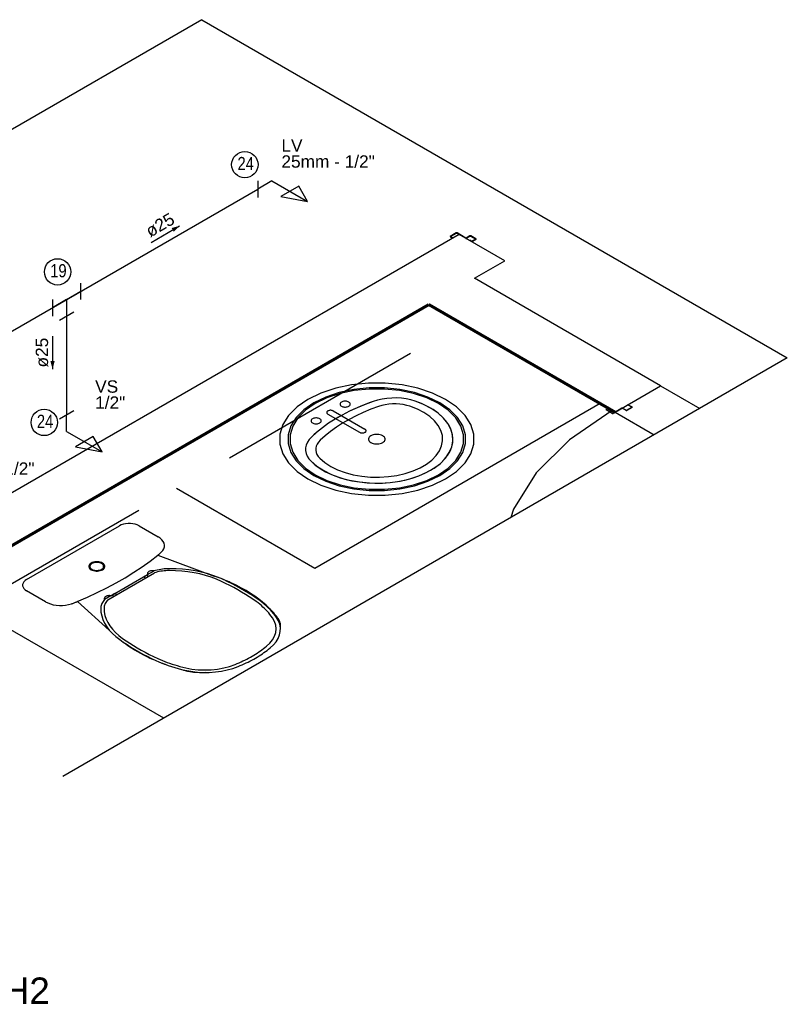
# Model space of a CAD drawing. Header units: millimetres. Extents: x -20654 to 2526, y -8238 to 977.
# Tile 154 of 219: x -10299.05 to -10296.72, y -4091.07 to -4088.08. Entities that reach past the tile are written whole.
import ezdxf

# ---------------------------------------------------------------- set-up
doc = ezdxf.new("R2010")
doc.units = ezdxf.units.MM
doc.linetypes.add('HIDDEN2', pattern=[0.47625, 0.3175, -0.15875])
for name, color, linetype in [('01 CONTORNO', 8, 'Continuous'), ('A-DETL-THIN', 151, 'Continuous'), ('A-FLOR-PATT', 8, 'Continuous'), ('AF-Condutos', 4, 'Continuous'), ('AF-Conexões', 4, 'Continuous'), ('AF-Sentido conduto', 7, 'Continuous'), ('AF-Textos conduto', 7, 'Continuous'), ('P-PIPE-IDEN', 7, 'Continuous'), ('TEXTO', 251, 'Continuous'), ('Textos', 7, 'Continuous'), ('TQ-Conexões', 7, 'Continuous')]:
    doc.layers.add(name, color=color, linetype=linetype)
doc.styles.add('Arial', font='arial.ttf', dxfattribs={"height": 100})
doc.styles.add('Arial_6', font='arial.ttf', dxfattribs={"width": 0.8, "height": 0.04})

# ---------------------------------------------------------------- blocks, each defined once
blk = doc.blocks.new('Identificador_Conexao - Identificador-1334731-8 DETALHE SANITÁRIO B')
at = {"layer": 'P-PIPE-IDEN'}
blk.add_circle((0, 0), 0.002, dxfattribs=at)

msp = doc.modelspace()

# ---------------------------------------------------------------- hatches: boundary and pattern name
at = {"layer": 'AF-Sentido conduto', "linetype": 'Continuous'}
for points in [[(-10298.5666, -4088.7084), (-10298.5907, -4088.7149), (-10298.5843, -4088.7261)], [(-10298.9522, -4089.143), (-10298.9457, -4089.1188), (-10298.9587, -4089.1188)]]:
    msp.add_hatch(color=256, dxfattribs=at).paths.add_polyline_path(points)

# ---------------------------------------------------------------- linework, layer by layer
at = {"layer": '01 CONTORNO'}
for p, q in [((-10297.7181, -4088.7341), (-10300.3038, -4090.2269)), ((-10297.7264, -4088.7299), (-10297.7446, -4088.7404)), ((-10297.7446, -4088.7419), (-10297.7381, -4088.7456)), ((-10297.7437, -4088.7409), (-10297.7255, -4088.7304)), ((-10297.7372, -4088.7451), (-10297.7437, -4088.7414)), ((-10297.7246, -4088.7304), (-10297.7181, -4088.7342)), ((-10297.6969, -4088.7454), (-10297.7238, -4088.7299)), ((-10297.5795, -4088.8141), (-10297.7181, -4088.7341)), ((-10297.6848, -4088.7388), (-10297.6961, -4088.7454)), ((-10297.6952, -4088.7459), (-10297.6839, -4088.7393)), ((-10297.6852, -4088.7521), (-10297.6861, -4088.7526)), ((-10297.6796, -4088.7553), (-10297.6852, -4088.7521)), ((-10297.683, -4088.7393), (-10297.6674, -4088.7483)), ((-10297.6666, -4088.7478), (-10297.6822, -4088.7388)), ((-10297.6674, -4088.7488), (-10297.6787, -4088.7553)), ((-10297.6778, -4088.7558), (-10297.6666, -4088.7493)), ((-10297.6711, -4088.8669), (-10297.5795, -4088.8141)), ((-10297.1059, -4089.1933), (-10297.6711, -4088.8669)), ((-10297.2444, -4089.2733), (-10297.1059, -4089.1933)), ((-10297.1059, -4089.1933), (-10296.9865, -4089.2622)), ((-10298.156, -4089.7469), (-10297.29, -4089.2469)), ((-10298.156, -4089.7469), (-10297.29, -4089.2469)), ((-10297.2709, -4089.2655), (-10297.2644, -4089.2617)), ((-10297.2635, -4089.2622), (-10297.27, -4089.266)), ((-10297.2233, -4089.262), (-10297.2501, -4089.2775)), ((-10297.2111, -4089.2685), (-10297.2224, -4089.262)), ((-10297.2215, -4089.2615), (-10297.2102, -4089.268)), ((-10297.2115, -4089.2553), (-10297.2124, -4089.2548)), ((-10297.2059, -4089.252), (-10297.2115, -4089.2553)), ((-10297.2094, -4089.268), (-10297.1938, -4089.259)), ((-10297.1929, -4089.2595), (-10297.2085, -4089.2685)), ((-10297.1938, -4089.2585), (-10297.205, -4089.252)), ((-10297.2042, -4089.2515), (-10297.1929, -4089.258)), ((-10298.1162, -4089.2795), (-10298.0202, -4089.3349)), ((-10298.0997, -4089.27), (-10298.0037, -4089.3254)), ((-10297.2527, -4089.2775), (-10297.2709, -4089.267)), ((-10297.27, -4089.2665), (-10297.2518, -4089.277)), ((-10297.251, -4089.277), (-10297.2445, -4089.2732)), ((-10297.2436, -4089.2737), (-10297.1251, -4089.3422)), ((-10298.5757, -4089.5047), (-10298.156, -4089.7469)), ((-10299.0308, -4089.7813), (-10298.7493, -4089.6188)), ((-10298.6891, -4089.6188), (-10298.6316, -4089.6519)), ((-10298.6324, -4089.7072), (-10298.4611, -4089.771)), ((-10298.7842, -4089.8428), (-10298.6428, -4089.7612)), ((-10298.7754, -4089.8308), (-10298.6637, -4089.7663)), ((-10298.6752, -4089.7736), (-10298.6666, -4089.7686)), ((-10298.6666, -4089.7686), (-10298.6611, -4089.7718)), ((-10298.6637, -4089.7663), (-10298.6441, -4089.7554)), ((-10298.6752, -4089.7736), (-10298.6697, -4089.7768)), ((-10298.9734, -4089.8491), (-10299.0308, -4089.816)), ((-10298.7627, -4089.8241), (-10298.7713, -4089.8291)), ((-10298.7713, -4089.8291), (-10298.7659, -4089.8323)), ((-10298.7627, -4089.8241), (-10298.7572, -4089.8273)), ((-10298.7801, -4089.9348), (-10298.8768, -4089.8482)), ((-10298.7754, -4089.8308), (-10298.7943, -4089.8421)), ((-10298.6146, -4090.2022), (-10299.1992, -4089.8647))]:
    msp.add_line(p, q, dxfattribs=at)
at = {"layer": '01 CONTORNO', "lineweight": 70}
for p, q in [((-10300.1652, -4090.3069), (-10297.8096, -4088.9469)), ((-10297.8096, -4088.9469), (-10297.2444, -4089.2733)), ((-10297.8096, -4088.9469), (-10297.7096, -4089.0047))]:
    msp.add_line(p, q, dxfattribs=at)
at = {"layer": '01 CONTORNO'}
for points in [[(-10297.7446, -4088.7404), (-10297.7448, -4088.7405), (-10297.7449, -4088.7407), (-10297.745, -4088.7408), (-10297.7451, -4088.741), (-10297.7451, -4088.7412), (-10297.745, -4088.7414), (-10297.7449, -4088.7416), (-10297.7448, -4088.7417), (-10297.7446, -4088.7419)], [(-10297.7437, -4088.7409), (-10297.7438, -4088.7409), (-10297.7438, -4088.741), (-10297.7438, -4088.741), (-10297.7439, -4088.7411), (-10297.7439, -4088.7411), (-10297.7438, -4088.7412), (-10297.7438, -4088.7413), (-10297.7438, -4088.7413), (-10297.7437, -4088.7414)], [(-10297.7238, -4088.7299), (-10297.724, -4088.7297), (-10297.7243, -4088.7297), (-10297.7246, -4088.7296), (-10297.7249, -4088.7296), (-10297.7252, -4088.7296), (-10297.7255, -4088.7296), (-10297.7258, -4088.7297), (-10297.7261, -4088.7297), (-10297.7264, -4088.7299)], [(-10297.7246, -4088.7304), (-10297.7247, -4088.7303), (-10297.7248, -4088.7303), (-10297.7249, -4088.7303), (-10297.725, -4088.7303), (-10297.7251, -4088.7303), (-10297.7252, -4088.7303), (-10297.7253, -4088.7303), (-10297.7254, -4088.7303), (-10297.7255, -4088.7304)], [(-10297.6977, -4088.7459), (-10297.6974, -4088.746), (-10297.6972, -4088.7461), (-10297.6969, -4088.7462), (-10297.6966, -4088.7462), (-10297.6963, -4088.7462), (-10297.696, -4088.7461), (-10297.6957, -4088.7461), (-10297.6954, -4088.746), (-10297.6952, -4088.7459)], [(-10297.6969, -4088.7454), (-10297.6968, -4088.7454), (-10297.6968, -4088.7454), (-10297.6967, -4088.7455), (-10297.6965, -4088.7455), (-10297.6964, -4088.7455), (-10297.6963, -4088.7455), (-10297.6962, -4088.7454), (-10297.6961, -4088.7454), (-10297.6961, -4088.7454)], [(-10297.6822, -4088.7388), (-10297.6824, -4088.7387), (-10297.6827, -4088.7386), (-10297.683, -4088.7386), (-10297.6833, -4088.7385), (-10297.6836, -4088.7385), (-10297.6839, -4088.7386), (-10297.6842, -4088.7386), (-10297.6845, -4088.7387), (-10297.6848, -4088.7388)], [(-10297.683, -4088.7393), (-10297.6831, -4088.7393), (-10297.6832, -4088.7393), (-10297.6833, -4088.7392), (-10297.6834, -4088.7392), (-10297.6835, -4088.7392), (-10297.6836, -4088.7392), (-10297.6837, -4088.7393), (-10297.6838, -4088.7393), (-10297.6839, -4088.7393)], [(-10297.6674, -4088.7488), (-10297.6674, -4088.7488), (-10297.6673, -4088.7487), (-10297.6673, -4088.7487), (-10297.6673, -4088.7486), (-10297.6673, -4088.7486), (-10297.6673, -4088.7485), (-10297.6673, -4088.7484), (-10297.6674, -4088.7484), (-10297.6674, -4088.7483)], [(-10297.6666, -4088.7493), (-10297.6664, -4088.7492), (-10297.6662, -4088.749), (-10297.6661, -4088.7489), (-10297.666, -4088.7487), (-10297.666, -4088.7485), (-10297.6661, -4088.7483), (-10297.6662, -4088.7481), (-10297.6664, -4088.748), (-10297.6666, -4088.7478)], [(-10297.6804, -4088.7558), (-10297.6802, -4088.756), (-10297.6799, -4088.7561), (-10297.6796, -4088.7561), (-10297.6793, -4088.7561), (-10297.679, -4088.7561), (-10297.6787, -4088.7561), (-10297.6784, -4088.7561), (-10297.6781, -4088.756), (-10297.6778, -4088.7558)], [(-10297.6796, -4088.7553), (-10297.6795, -4088.7554), (-10297.6794, -4088.7554), (-10297.6793, -4088.7554), (-10297.6792, -4088.7554), (-10297.6791, -4088.7554), (-10297.679, -4088.7554), (-10297.6789, -4088.7554), (-10297.6788, -4088.7554), (-10297.6787, -4088.7553)], [(-10297.7587, -4089.235), (-10297.7982, -4089.2159), (-10297.8428, -4089.2011), (-10297.8912, -4089.1909), (-10297.9419, -4089.1857), (-10297.9934, -4089.1857), (-10298.0442, -4089.1909), (-10298.0926, -4089.2011), (-10298.1372, -4089.2159), (-10298.1767, -4089.235), (-10298.2098, -4089.2578), (-10298.2355, -4089.2836), (-10298.2531, -4089.3115), (-10298.2621, -4089.3408), (-10298.2621, -4089.3706), (-10298.2531, -4089.3999), (-10298.2355, -4089.4278), (-10298.2098, -4089.4536), (-10298.1767, -4089.4763)], [(-10297.7587, -4089.4763), (-10297.7256, -4089.4536), (-10297.6998, -4089.4278), (-10297.6822, -4089.3999), (-10297.6733, -4089.3706), (-10297.6733, -4089.3408), (-10297.6822, -4089.3115), (-10297.6998, -4089.2836), (-10297.7256, -4089.2578), (-10297.7587, -4089.235), (-10297.7982, -4089.2159), (-10297.8428, -4089.2011), (-10297.8912, -4089.1909), (-10297.9419, -4089.1857), (-10297.9934, -4089.1857), (-10298.0442, -4089.1909), (-10298.0926, -4089.2011), (-10298.1372, -4089.2159), (-10298.1767, -4089.235)], [(-10297.7767, -4089.466), (-10297.7464, -4089.4451), (-10297.7229, -4089.4216), (-10297.7068, -4089.3961), (-10297.6986, -4089.3693), (-10297.6986, -4089.3421), (-10297.7068, -4089.3153), (-10297.7229, -4089.2898), (-10297.7464, -4089.2662), (-10297.7767, -4089.2454), (-10297.8128, -4089.2279), (-10297.8535, -4089.2143), (-10297.8978, -4089.205), (-10297.9441, -4089.2003), (-10297.9912, -4089.2003), (-10298.0376, -4089.205), (-10298.0818, -4089.2143), (-10298.1226, -4089.2279), (-10298.1587, -4089.2454)], [(-10297.7807, -4089.2477), (-10297.816, -4089.2306), (-10297.8559, -4089.2173), (-10297.8993, -4089.2082), (-10297.9446, -4089.2036), (-10297.9907, -4089.2036), (-10298.0361, -4089.2082), (-10298.0794, -4089.2173), (-10298.1194, -4089.2306), (-10298.1547, -4089.2477), (-10298.1843, -4089.2681), (-10298.2073, -4089.2912), (-10298.2231, -4089.3162), (-10298.2311, -4089.3424), (-10298.2311, -4089.369), (-10298.2231, -4089.3952), (-10298.2073, -4089.4202), (-10298.1843, -4089.4433), (-10298.1547, -4089.4636)], [(-10297.8514, -4089.2404), (-10297.8646, -4089.2365), (-10297.8785, -4089.2336), (-10297.8929, -4089.2317), (-10297.9076, -4089.2307), (-10297.9224, -4089.2308), (-10297.937, -4089.2319), (-10297.9514, -4089.2339), (-10297.9652, -4089.237), (-10297.9783, -4089.2409)], [(-10297.8514, -4089.2404), (-10297.8646, -4089.2365), (-10297.8785, -4089.2336), (-10297.8929, -4089.2317), (-10297.9076, -4089.2307), (-10297.9224, -4089.2308), (-10297.937, -4089.2319), (-10297.9514, -4089.2339), (-10297.9652, -4089.237), (-10297.9783, -4089.2409)], [(-10298.1767, -4089.235), (-10298.2098, -4089.2578), (-10298.2355, -4089.2836), (-10298.2531, -4089.3115), (-10298.2621, -4089.3408), (-10298.2621, -4089.3706), (-10298.2531, -4089.3999), (-10298.2355, -4089.4278), (-10298.2098, -4089.4536), (-10298.1767, -4089.4763), (-10298.1372, -4089.4955), (-10298.0926, -4089.5103), (-10298.0442, -4089.5205), (-10297.9934, -4089.5257), (-10297.9419, -4089.5257), (-10297.8912, -4089.5205), (-10297.8428, -4089.5103), (-10297.7982, -4089.4955), (-10297.7587, -4089.4763)], [(-10298.1587, -4089.2454), (-10298.189, -4089.2662), (-10298.2125, -4089.2898), (-10298.2286, -4089.3153), (-10298.2368, -4089.3421), (-10298.2368, -4089.3693), (-10298.2286, -4089.3961), (-10298.2125, -4089.4216), (-10298.189, -4089.4451), (-10298.1587, -4089.466), (-10298.1226, -4089.4834), (-10298.0818, -4089.497), (-10298.0376, -4089.5063), (-10297.9912, -4089.5111), (-10297.9441, -4089.5111), (-10297.8978, -4089.5063), (-10297.8535, -4089.497), (-10297.8128, -4089.4834), (-10297.7767, -4089.466)], [(-10298.1767, -4089.4763), (-10298.1372, -4089.4955), (-10298.0926, -4089.5103), (-10298.0442, -4089.5205), (-10297.9934, -4089.5257), (-10297.9419, -4089.5257), (-10297.8912, -4089.5205), (-10297.8428, -4089.5103), (-10297.7982, -4089.4955), (-10297.7587, -4089.4763), (-10297.7256, -4089.4536), (-10297.6998, -4089.4278), (-10297.6822, -4089.3999), (-10297.6733, -4089.3706), (-10297.6733, -4089.3408), (-10297.6822, -4089.3115), (-10297.6998, -4089.2836), (-10297.7256, -4089.2578), (-10297.7587, -4089.235)], [(-10298.1674, -4089.4228), (-10298.1499, -4089.4378), (-10298.129, -4089.4512), (-10298.1052, -4089.463), (-10298.0788, -4089.4727), (-10298.0504, -4089.4803), (-10298.0205, -4089.4856), (-10297.9897, -4089.4885), (-10297.9584, -4089.489), (-10297.9273, -4089.4871), (-10297.8969, -4089.4827), (-10297.8678, -4089.476), (-10297.8406, -4089.4671), (-10297.8157, -4089.4562), (-10297.7936, -4089.4434), (-10297.7746, -4089.4291), (-10297.7592, -4089.4133), (-10297.7477, -4089.3966), (-10297.7401, -4089.379), (-10297.7368, -4089.3611), (-10297.7376, -4089.343), (-10297.7427, -4089.3252), (-10297.7519, -4089.3079), (-10297.765, -4089.2915), (-10297.7819, -4089.2763), (-10297.8022, -4089.2626), (-10297.8255, -4089.2505), (-10297.8514, -4089.2404)], [(-10297.9783, -4089.2409), (-10298.0034, -4089.2502), (-10298.0277, -4089.2603), (-10298.0509, -4089.2711), (-10298.0731, -4089.2826), (-10298.0942, -4089.2948), (-10298.1142, -4089.3076), (-10298.1329, -4089.3211), (-10298.1503, -4089.3351), (-10298.1664, -4089.3496)], [(-10298.1547, -4089.4636), (-10298.1194, -4089.4807), (-10298.0794, -4089.4941), (-10298.0361, -4089.5032), (-10297.9907, -4089.5078), (-10297.9446, -4089.5078), (-10297.8993, -4089.5032), (-10297.8559, -4089.4941), (-10297.816, -4089.4807), (-10297.7807, -4089.4636), (-10297.7511, -4089.4433), (-10297.728, -4089.4202), (-10297.7123, -4089.3952), (-10297.7043, -4089.369), (-10297.7043, -4089.3424), (-10297.7123, -4089.3162), (-10297.728, -4089.2912), (-10297.7511, -4089.2681), (-10297.7807, -4089.2477)], [(-10298.1405, -4089.4138), (-10298.1254, -4089.4267), (-10298.1073, -4089.4384), (-10298.0867, -4089.4485), (-10298.0639, -4089.4569), (-10298.0393, -4089.4635), (-10298.0134, -4089.4681), (-10297.9867, -4089.4706), (-10297.9596, -4089.4711), (-10297.9327, -4089.4694), (-10297.9064, -4089.4656), (-10297.8813, -4089.4598), (-10297.8577, -4089.4521), (-10297.8362, -4089.4427), (-10297.817, -4089.4316), (-10297.8006, -4089.4192), (-10297.7873, -4089.4056), (-10297.7773, -4089.3911), (-10297.7708, -4089.3759), (-10297.7678, -4089.3603), (-10297.7686, -4089.3447), (-10297.773, -4089.3293), (-10297.7809, -4089.3143), (-10297.7923, -4089.3002), (-10297.8069, -4089.287), (-10297.8245, -4089.2751), (-10297.8446, -4089.2647), (-10297.867, -4089.2559)], [(-10297.9622, -4089.2563), (-10297.9859, -4089.2651), (-10298.0088, -4089.2746), (-10298.0308, -4089.2848), (-10298.0517, -4089.2957), (-10298.0717, -4089.3072), (-10298.0905, -4089.3193), (-10298.1081, -4089.3319), (-10298.1246, -4089.3452), (-10298.1398, -4089.3588)], [(-10297.9783, -4089.2409), (-10297.991, -4089.2455), (-10298.0034, -4089.2502), (-10298.0157, -4089.2552), (-10298.0277, -4089.2603), (-10298.0394, -4089.2656), (-10298.0509, -4089.2711), (-10298.0622, -4089.2768), (-10298.0731, -4089.2826), (-10298.0838, -4089.2886)], [(-10298.0529, -4089.243), (-10298.055, -4089.242), (-10298.0574, -4089.2412), (-10298.0599, -4089.2407), (-10298.0626, -4089.2404), (-10298.0653, -4089.2404), (-10298.068, -4089.2407), (-10298.0705, -4089.2412), (-10298.0728, -4089.242), (-10298.0749, -4089.243), (-10298.0767, -4089.2442), (-10298.078, -4089.2455), (-10298.0789, -4089.247), (-10298.0794, -4089.2485), (-10298.0794, -4089.2501), (-10298.0789, -4089.2517), (-10298.078, -4089.2531), (-10298.0767, -4089.2545), (-10298.0749, -4089.2557)], [(-10298.0749, -4089.2557), (-10298.0728, -4089.2567), (-10298.0705, -4089.2575), (-10298.068, -4089.258), (-10298.0653, -4089.2583), (-10298.0626, -4089.2583), (-10298.0599, -4089.258), (-10298.0574, -4089.2575), (-10298.055, -4089.2567), (-10298.0529, -4089.2557), (-10298.0512, -4089.2545), (-10298.0498, -4089.2531), (-10298.0489, -4089.2517), (-10298.0484, -4089.2501), (-10298.0484, -4089.2485), (-10298.0489, -4089.247), (-10298.0498, -4089.2455), (-10298.0512, -4089.2442), (-10298.0529, -4089.243)], [(-10297.867, -4089.2559), (-10297.8769, -4089.253), (-10297.8874, -4089.2508), (-10297.8982, -4089.2494), (-10297.9092, -4089.2487), (-10297.9203, -4089.2487), (-10297.9313, -4089.2495), (-10297.942, -4089.2511), (-10297.9524, -4089.2533), (-10297.9622, -4089.2563)], [(-10297.8043, -4089.45), (-10297.7885, -4089.44), (-10297.7746, -4089.4291), (-10297.7627, -4089.4174), (-10297.753, -4089.4051), (-10297.7454, -4089.3922), (-10297.7401, -4089.379), (-10297.7372, -4089.3656), (-10297.7367, -4089.352), (-10297.7385, -4089.3385), (-10297.7427, -4089.3252), (-10297.7492, -4089.3122), (-10297.758, -4089.2996), (-10297.7689, -4089.2876), (-10297.7819, -4089.2763), (-10297.7968, -4089.2658), (-10297.8135, -4089.2563), (-10297.8317, -4089.2478), (-10297.8514, -4089.2404)], [(-10297.2215, -4089.2615), (-10297.2218, -4089.2614), (-10297.222, -4089.2613), (-10297.2223, -4089.2612), (-10297.2226, -4089.2612), (-10297.2229, -4089.2612), (-10297.2232, -4089.2612), (-10297.2235, -4089.2612), (-10297.2238, -4089.2613), (-10297.224, -4089.2614)], [(-10297.2224, -4089.262), (-10297.2225, -4089.2619), (-10297.2226, -4089.2619), (-10297.2227, -4089.2619), (-10297.2228, -4089.2619), (-10297.2229, -4089.2619), (-10297.223, -4089.2619), (-10297.2231, -4089.2619), (-10297.2232, -4089.2619), (-10297.2233, -4089.262)], [(-10297.2042, -4089.2515), (-10297.2044, -4089.2514), (-10297.2047, -4089.2513), (-10297.205, -4089.2512), (-10297.2053, -4089.2512), (-10297.2056, -4089.2512), (-10297.2059, -4089.2512), (-10297.2062, -4089.2513), (-10297.2065, -4089.2514), (-10297.2068, -4089.2515)], [(-10297.205, -4089.252), (-10297.2051, -4089.252), (-10297.2052, -4089.2519), (-10297.2053, -4089.2519), (-10297.2054, -4089.2519), (-10297.2055, -4089.2519), (-10297.2056, -4089.2519), (-10297.2057, -4089.2519), (-10297.2058, -4089.252), (-10297.2059, -4089.252)], [(-10297.1938, -4089.259), (-10297.1937, -4089.259), (-10297.1936, -4089.2589), (-10297.1936, -4089.2589), (-10297.1936, -4089.2588), (-10297.1936, -4089.2587), (-10297.1936, -4089.2587), (-10297.1936, -4089.2586), (-10297.1937, -4089.2586), (-10297.1938, -4089.2585)], [(-10297.1929, -4089.2595), (-10297.1927, -4089.2594), (-10297.1925, -4089.2592), (-10297.1924, -4089.259), (-10297.1924, -4089.2589), (-10297.1924, -4089.2587), (-10297.1924, -4089.2585), (-10297.1925, -4089.2583), (-10297.1927, -4089.2582), (-10297.1929, -4089.258)], [(-10298.1409, -4089.2938), (-10298.143, -4089.2928), (-10298.1453, -4089.292), (-10298.1479, -4089.2915), (-10298.1506, -4089.2912), (-10298.1533, -4089.2912), (-10298.1559, -4089.2915), (-10298.1585, -4089.292), (-10298.1608, -4089.2928), (-10298.1629, -4089.2938), (-10298.1647, -4089.295), (-10298.166, -4089.2963), (-10298.1669, -4089.2978), (-10298.1674, -4089.2993), (-10298.1674, -4089.3009), (-10298.1669, -4089.3025), (-10298.166, -4089.3039), (-10298.1647, -4089.3053), (-10298.1629, -4089.3065)], [(-10298.0838, -4089.2886), (-10298.0942, -4089.2948), (-10298.1044, -4089.3012), (-10298.1142, -4089.3076), (-10298.1237, -4089.3143), (-10298.1329, -4089.3211), (-10298.1418, -4089.328), (-10298.1503, -4089.3351), (-10298.1585, -4089.3423), (-10298.1664, -4089.3496)], [(-10298.0997, -4089.27), (-10298.1012, -4089.2692), (-10298.103, -4089.2686), (-10298.1049, -4089.2682), (-10298.1069, -4089.268), (-10298.1089, -4089.268), (-10298.1109, -4089.2682), (-10298.1128, -4089.2686), (-10298.1146, -4089.2692), (-10298.1162, -4089.27), (-10298.1175, -4089.2709), (-10298.1185, -4089.2719), (-10298.1192, -4089.273), (-10298.1195, -4089.2741), (-10298.1195, -4089.2753), (-10298.1192, -4089.2765), (-10298.1185, -4089.2776), (-10298.1175, -4089.2786), (-10298.1162, -4089.2795)], [(-10297.2531, -4089.2683), (-10297.3827, -4089.3574), (-10297.4835, -4089.4582), (-10297.5524, -4089.5676), (-10297.5603, -4089.5935)], [(-10297.2709, -4089.2655), (-10297.2711, -4089.2656), (-10297.2712, -4089.2658), (-10297.2714, -4089.266), (-10297.2714, -4089.2661), (-10297.2714, -4089.2663), (-10297.2714, -4089.2665), (-10297.2712, -4089.2667), (-10297.2711, -4089.2668), (-10297.2709, -4089.267)], [(-10297.27, -4089.266), (-10297.2701, -4089.266), (-10297.2701, -4089.2661), (-10297.2702, -4089.2661), (-10297.2702, -4089.2662), (-10297.2702, -4089.2663), (-10297.2702, -4089.2663), (-10297.2701, -4089.2664), (-10297.2701, -4089.2664), (-10297.27, -4089.2665)], [(-10297.2527, -4089.2775), (-10297.2525, -4089.2776), (-10297.2522, -4089.2777), (-10297.2519, -4089.2778), (-10297.2516, -4089.2778), (-10297.2512, -4089.2778), (-10297.2509, -4089.2778), (-10297.2506, -4089.2777), (-10297.2503, -4089.2776), (-10297.2501, -4089.2775)], [(-10297.2518, -4089.277), (-10297.2517, -4089.277), (-10297.2517, -4089.2771), (-10297.2516, -4089.2771), (-10297.2515, -4089.2771), (-10297.2513, -4089.2771), (-10297.2512, -4089.2771), (-10297.2511, -4089.2771), (-10297.251, -4089.277), (-10297.251, -4089.277)], [(-10297.2111, -4089.2685), (-10297.2108, -4089.2686), (-10297.2106, -4089.2687), (-10297.2103, -4089.2688), (-10297.2099, -4089.2688), (-10297.2096, -4089.2688), (-10297.2093, -4089.2688), (-10297.209, -4089.2687), (-10297.2087, -4089.2686), (-10297.2085, -4089.2685)], [(-10297.2102, -4089.268), (-10297.2101, -4089.2681), (-10297.21, -4089.2681), (-10297.2099, -4089.2681), (-10297.2098, -4089.2681), (-10297.2097, -4089.2681), (-10297.2096, -4089.2681), (-10297.2095, -4089.2681), (-10297.2094, -4089.2681), (-10297.2094, -4089.268)], [(-10298.1629, -4089.3065), (-10298.1608, -4089.3075), (-10298.1585, -4089.3083), (-10298.1559, -4089.3088), (-10298.1533, -4089.3091), (-10298.1506, -4089.3091), (-10298.1479, -4089.3088), (-10298.1453, -4089.3083), (-10298.143, -4089.3075), (-10298.1409, -4089.3065), (-10298.1392, -4089.3053), (-10298.1378, -4089.3039), (-10298.1369, -4089.3025), (-10298.1364, -4089.3009), (-10298.1364, -4089.2993), (-10298.1369, -4089.2978), (-10298.1378, -4089.2963), (-10298.1392, -4089.295), (-10298.1409, -4089.2938)], [(-10298.1664, -4089.3496), (-10298.1733, -4089.3571), (-10298.1786, -4089.3651), (-10298.1822, -4089.3734), (-10298.184, -4089.3819), (-10298.1842, -4089.3904), (-10298.1825, -4089.3989), (-10298.1791, -4089.4072), (-10298.1741, -4089.4152), (-10298.1674, -4089.4228)], [(-10298.1664, -4089.3496), (-10298.1733, -4089.3571), (-10298.1786, -4089.3651), (-10298.1822, -4089.3734), (-10298.184, -4089.3819), (-10298.1842, -4089.3904), (-10298.1825, -4089.3989), (-10298.1791, -4089.4072), (-10298.1741, -4089.4152), (-10298.1674, -4089.4228)], [(-10298.0202, -4089.3349), (-10298.0186, -4089.3357), (-10298.0169, -4089.3363), (-10298.0149, -4089.3367), (-10298.0129, -4089.3369), (-10298.0109, -4089.3369), (-10298.0089, -4089.3367), (-10298.007, -4089.3363), (-10298.0052, -4089.3357), (-10298.0037, -4089.3349), (-10298.0024, -4089.334), (-10298.0014, -4089.333), (-10298.0007, -4089.3319), (-10298.0003, -4089.3307), (-10298.0003, -4089.3296), (-10298.0007, -4089.3284), (-10298.0014, -4089.3273), (-10298.0024, -4089.3263), (-10298.0037, -4089.3254)], [(-10297.9498, -4089.3454), (-10297.9532, -4089.3437), (-10297.957, -4089.3425), (-10297.9611, -4089.3416), (-10297.9655, -4089.3412), (-10297.9699, -4089.3412), (-10297.9742, -4089.3416), (-10297.9784, -4089.3425), (-10297.9822, -4089.3437), (-10297.9856, -4089.3454), (-10297.9884, -4089.3473), (-10297.9906, -4089.3495), (-10297.9921, -4089.3519), (-10297.9929, -4089.3544), (-10297.9929, -4089.357), (-10297.9921, -4089.3595), (-10297.9906, -4089.3619), (-10297.9884, -4089.3641), (-10297.9856, -4089.366)], [(-10297.9856, -4089.366), (-10297.9822, -4089.3676), (-10297.9784, -4089.3689), (-10297.9742, -4089.3698), (-10297.9699, -4089.3702), (-10297.9655, -4089.3702), (-10297.9611, -4089.3698), (-10297.957, -4089.3689), (-10297.9532, -4089.3676), (-10297.9498, -4089.366), (-10297.947, -4089.3641), (-10297.9448, -4089.3619), (-10297.9433, -4089.3595), (-10297.9425, -4089.357), (-10297.9425, -4089.3544), (-10297.9433, -4089.3519), (-10297.9448, -4089.3495), (-10297.947, -4089.3473), (-10297.9498, -4089.3454)], [(-10298.1398, -4089.3588), (-10298.1449, -4089.3645), (-10298.1489, -4089.3705), (-10298.1516, -4089.3767), (-10298.153, -4089.3831), (-10298.1531, -4089.3895), (-10298.1519, -4089.3958), (-10298.1493, -4089.4021), (-10298.1455, -4089.4081), (-10298.1405, -4089.4138)], [(-10298.1674, -4089.4228), (-10298.1546, -4089.4342), (-10298.1398, -4089.4447), (-10298.1233, -4089.4543), (-10298.1052, -4089.463), (-10298.0856, -4089.4704), (-10298.0648, -4089.4768), (-10298.0431, -4089.4818), (-10298.0205, -4089.4856), (-10297.9974, -4089.488), (-10297.974, -4089.4891), (-10297.9506, -4089.4888), (-10297.9273, -4089.4871), (-10297.9044, -4089.484), (-10297.8822, -4089.4797), (-10297.8608, -4089.474), (-10297.8406, -4089.4671), (-10297.8217, -4089.4591), (-10297.8043, -4089.45)], [(-10298.6221, -4089.6987), (-10298.6176, -4089.6937), (-10298.6144, -4089.6884), (-10298.6127, -4089.6828), (-10298.6124, -4089.6772), (-10298.6135, -4089.6716), (-10298.6161, -4089.6661), (-10298.62, -4089.661), (-10298.6252, -4089.6562), (-10298.6316, -4089.6519)], [(-10298.8775, -4089.8485), (-10298.8465, -4089.8353), (-10298.8163, -4089.8214), (-10298.787, -4089.8069), (-10298.7587, -4089.7917), (-10298.7313, -4089.776), (-10298.705, -4089.7596), (-10298.6798, -4089.7428), (-10298.6557, -4089.7254), (-10298.6327, -4089.7074)], [(-10298.6324, -4089.7072), (-10298.6312, -4089.7063), (-10298.6301, -4089.7054), (-10298.6289, -4089.7044), (-10298.6278, -4089.7035), (-10298.6266, -4089.7025), (-10298.6255, -4089.7016), (-10298.6244, -4089.7006), (-10298.6232, -4089.6996), (-10298.6221, -4089.6987)], [(-10298.8352, -4089.7518), (-10298.8319, -4089.7534), (-10298.8282, -4089.7546), (-10298.8242, -4089.7555), (-10298.82, -4089.7559), (-10298.8157, -4089.7559), (-10298.8115, -4089.7555), (-10298.8075, -4089.7546), (-10298.8038, -4089.7534), (-10298.8006, -4089.7518), (-10298.7978, -4089.7499), (-10298.7957, -4089.7478), (-10298.7942, -4089.7455), (-10298.7935, -4089.7431), (-10298.7935, -4089.7406), (-10298.7942, -4089.7382), (-10298.7957, -4089.7358), (-10298.7978, -4089.7337), (-10298.8006, -4089.7318), (-10298.8038, -4089.7302), (-10298.8075, -4089.729), (-10298.8115, -4089.7282), (-10298.8157, -4089.7277), (-10298.82, -4089.7277), (-10298.8242, -4089.7282), (-10298.8282, -4089.729), (-10298.8319, -4089.7302), (-10298.8352, -4089.7318), (-10298.8379, -4089.7337), (-10298.8401, -4089.7358), (-10298.8415, -4089.7382), (-10298.8423, -4089.7406), (-10298.8423, -4089.7431), (-10298.8415, -4089.7455), (-10298.8401, -4089.7478), (-10298.8379, -4089.7499), (-10298.8352, -4089.7518)], [(-10298.8335, -4089.7508), (-10298.8305, -4089.7522), (-10298.8272, -4089.7534), (-10298.8236, -4089.7541), (-10298.8198, -4089.7545), (-10298.816, -4089.7545), (-10298.8122, -4089.7541), (-10298.8086, -4089.7534), (-10298.8052, -4089.7522), (-10298.8023, -4089.7508), (-10298.7998, -4089.7491), (-10298.7979, -4089.7472), (-10298.7966, -4089.7451), (-10298.7959, -4089.7429), (-10298.7959, -4089.7407), (-10298.7966, -4089.7385), (-10298.7979, -4089.7364), (-10298.7998, -4089.7345), (-10298.8023, -4089.7328), (-10298.8052, -4089.7314), (-10298.8086, -4089.7303), (-10298.8122, -4089.7295), (-10298.816, -4089.7291), (-10298.8198, -4089.7291), (-10298.8236, -4089.7295), (-10298.8272, -4089.7303), (-10298.8305, -4089.7314), (-10298.8335, -4089.7328), (-10298.8359, -4089.7345), (-10298.8379, -4089.7364), (-10298.8392, -4089.7385), (-10298.8398, -4089.7407), (-10298.8398, -4089.7429), (-10298.8392, -4089.7451), (-10298.8379, -4089.7472), (-10298.8359, -4089.7491), (-10298.8335, -4089.7508)], [(-10298.8326, -4089.7503), (-10298.8298, -4089.7517), (-10298.8267, -4089.7527), (-10298.8233, -4089.7534), (-10298.8197, -4089.7538), (-10298.8161, -4089.7538), (-10298.8125, -4089.7534), (-10298.8091, -4089.7527), (-10298.8059, -4089.7517), (-10298.8032, -4089.7503), (-10298.8008, -4089.7487), (-10298.799, -4089.7469), (-10298.7978, -4089.7449), (-10298.7971, -4089.7429), (-10298.7971, -4089.7408), (-10298.7978, -4089.7387), (-10298.799, -4089.7367), (-10298.8008, -4089.7349), (-10298.8032, -4089.7333), (-10298.8059, -4089.732), (-10298.8091, -4089.7309), (-10298.8125, -4089.7302), (-10298.8161, -4089.7298), (-10298.8197, -4089.7298), (-10298.8233, -4089.7302), (-10298.8267, -4089.7309), (-10298.8298, -4089.732), (-10298.8326, -4089.7333), (-10298.8349, -4089.7349), (-10298.8368, -4089.7367), (-10298.838, -4089.7387), (-10298.8386, -4089.7408), (-10298.8386, -4089.7429), (-10298.838, -4089.7449), (-10298.8368, -4089.7469), (-10298.8349, -4089.7487), (-10298.8326, -4089.7503)], [(-10298.6441, -4089.7554), (-10298.6459, -4089.7551), (-10298.6478, -4089.755), (-10298.6496, -4089.755), (-10298.6514, -4089.7551), (-10298.6532, -4089.7553), (-10298.655, -4089.7557), (-10298.6566, -4089.7561), (-10298.6582, -4089.7567), (-10298.6596, -4089.7574), (-10298.6608, -4089.7582), (-10298.6619, -4089.7591), (-10298.6628, -4089.76), (-10298.6635, -4089.761), (-10298.664, -4089.762), (-10298.6642, -4089.7631), (-10298.6643, -4089.7642), (-10298.6641, -4089.7652), (-10298.6637, -4089.7663)], [(-10298.5963, -4089.7488), (-10298.6019, -4089.7489), (-10298.6073, -4089.7491), (-10298.6128, -4089.7495), (-10298.6182, -4089.7501), (-10298.6236, -4089.7509), (-10298.6289, -4089.7518), (-10298.6341, -4089.7528), (-10298.6392, -4089.754), (-10298.6441, -4089.7554)], [(-10298.5976, -4089.7545), (-10298.6028, -4089.7546), (-10298.608, -4089.7548), (-10298.6132, -4089.7552), (-10298.6184, -4089.7558), (-10298.6234, -4089.7566), (-10298.6284, -4089.7575), (-10298.6333, -4089.7586), (-10298.6381, -4089.7598), (-10298.6428, -4089.7612)], [(-10298.4396, -4089.7871), (-10298.4547, -4089.7804), (-10298.4707, -4089.7745), (-10298.4874, -4089.7692), (-10298.5047, -4089.7647), (-10298.5226, -4089.7611), (-10298.541, -4089.7582), (-10298.5597, -4089.7561), (-10298.5786, -4089.7549), (-10298.5976, -4089.7545)], [(-10298.433, -4089.7819), (-10298.4487, -4089.7751), (-10298.4653, -4089.769), (-10298.4826, -4089.7637), (-10298.5005, -4089.7592), (-10298.519, -4089.7554), (-10298.538, -4089.7525), (-10298.5573, -4089.7504), (-10298.5767, -4089.7492), (-10298.5963, -4089.7488)], [(-10298.4349, -4089.7811), (-10298.4378, -4089.78), (-10298.4406, -4089.7788), (-10298.4435, -4089.7777), (-10298.4464, -4089.7765), (-10298.4494, -4089.7754), (-10298.4523, -4089.7743), (-10298.4552, -4089.7732), (-10298.4581, -4089.7721), (-10298.4611, -4089.771)], [(-10299.0308, -4089.7813), (-10299.0355, -4089.7846), (-10299.0393, -4089.7883), (-10299.0418, -4089.7923), (-10299.0431, -4089.7965), (-10299.0431, -4089.8008), (-10299.0418, -4089.805), (-10299.0393, -4089.809), (-10299.0356, -4089.8127), (-10299.0308, -4089.816)], [(-10298.3338, -4089.8486), (-10298.3444, -4089.8411), (-10298.3553, -4089.8338), (-10298.3665, -4089.8266), (-10298.378, -4089.8196), (-10298.3898, -4089.8128), (-10298.4018, -4089.8061), (-10298.4141, -4089.7996), (-10298.4267, -4089.7932), (-10298.4396, -4089.7871)], [(-10298.3232, -4089.8455), (-10298.3342, -4089.8377), (-10298.3455, -4089.8302), (-10298.3571, -4089.8227), (-10298.369, -4089.8155), (-10298.3812, -4089.8084), (-10298.3937, -4089.8015), (-10298.4065, -4089.7948), (-10298.4196, -4089.7882), (-10298.433, -4089.7819)], [(-10298.4078, -4089.7927), (-10298.4104, -4089.7915), (-10298.4131, -4089.7903), (-10298.4158, -4089.7891), (-10298.4185, -4089.788), (-10298.4212, -4089.7868), (-10298.4239, -4089.7857), (-10298.4266, -4089.7846), (-10298.4293, -4089.7834), (-10298.432, -4089.7823)], [(-10298.2938, -4089.8691), (-10298.304, -4089.8595), (-10298.3148, -4089.8501), (-10298.3263, -4089.841), (-10298.3384, -4089.8322), (-10298.3511, -4089.8236), (-10298.3645, -4089.8154), (-10298.3783, -4089.8075), (-10298.3928, -4089.7999), (-10298.4078, -4089.7927)], [(-10298.7754, -4089.8308), (-10298.7772, -4089.8306), (-10298.7791, -4089.8305), (-10298.7809, -4089.8305), (-10298.7828, -4089.8306), (-10298.7846, -4089.8309), (-10298.7863, -4089.8313), (-10298.7879, -4089.8318), (-10298.7894, -4089.8324), (-10298.7908, -4089.8331), (-10298.792, -4089.834), (-10298.793, -4089.8348), (-10298.7938, -4089.8358), (-10298.7944, -4089.8368), (-10298.7948, -4089.8379), (-10298.795, -4089.8389), (-10298.795, -4089.84), (-10298.7947, -4089.841), (-10298.7943, -4089.8421)], [(-10298.9734, -4089.8491), (-10298.9663, -4089.8527), (-10298.9584, -4089.8556), (-10298.9498, -4089.8579), (-10298.9408, -4089.8594), (-10298.9315, -4089.8602), (-10298.922, -4089.8602), (-10298.9127, -4089.8594), (-10298.9037, -4089.8578), (-10298.8951, -4089.8555)], [(-10298.8951, -4089.8555), (-10298.8931, -4089.8547), (-10298.891, -4089.8539), (-10298.889, -4089.8531), (-10298.887, -4089.8523), (-10298.8849, -4089.8515), (-10298.8829, -4089.8507), (-10298.8809, -4089.8498), (-10298.8788, -4089.849), (-10298.8768, -4089.8482)], [(-10298.7943, -4089.8421), (-10298.7966, -4089.8449), (-10298.7987, -4089.8479), (-10298.8006, -4089.8509), (-10298.8021, -4089.8539), (-10298.8034, -4089.857), (-10298.8044, -4089.8602), (-10298.8052, -4089.8633), (-10298.8056, -4089.8665), (-10298.8058, -4089.8697)], [(-10298.7842, -4089.8428), (-10298.7866, -4089.8455), (-10298.7887, -4089.8483), (-10298.7906, -4089.8511), (-10298.7922, -4089.854), (-10298.7935, -4089.8569), (-10298.7945, -4089.8599), (-10298.7953, -4089.8629), (-10298.7957, -4089.8659), (-10298.7959, -4089.869)], [(-10298.2922, -4089.8874), (-10298.296, -4089.8829), (-10298.3, -4089.8783), (-10298.3043, -4089.8739), (-10298.3087, -4089.8695), (-10298.3133, -4089.8651), (-10298.3182, -4089.8609), (-10298.3232, -4089.8567), (-10298.3284, -4089.8526), (-10298.3338, -4089.8486)], [(-10298.2722, -4089.8964), (-10298.2766, -4089.8903), (-10298.2812, -4089.8843), (-10298.2862, -4089.8784), (-10298.2916, -4089.8727), (-10298.2973, -4089.867), (-10298.3033, -4089.8614), (-10298.3096, -4089.856), (-10298.3163, -4089.8507), (-10298.3232, -4089.8455)], [(-10298.8058, -4089.8697), (-10298.8051, -4089.881), (-10298.8029, -4089.8922), (-10298.7993, -4089.9034), (-10298.7942, -4089.9143), (-10298.7877, -4089.925), (-10298.7798, -4089.9353), (-10298.7706, -4089.9453), (-10298.7601, -4089.9549), (-10298.7484, -4089.964)], [(-10298.7959, -4089.869), (-10298.7952, -4089.8799), (-10298.793, -4089.8908), (-10298.7895, -4089.9016), (-10298.7845, -4089.9122), (-10298.7781, -4089.9226), (-10298.7703, -4089.9326), (-10298.7612, -4089.9422), (-10298.7509, -4089.9514), (-10298.7394, -4089.9602)], [(-10298.7484, -4089.964), (-10298.7374, -4089.9717), (-10298.726, -4089.9792), (-10298.7144, -4089.9866), (-10298.7024, -4089.9939), (-10298.6902, -4090.0009), (-10298.6776, -4090.0078), (-10298.6648, -4090.0145), (-10298.6516, -4090.021), (-10298.6383, -4090.0274)], [(-10298.7394, -4089.9602), (-10298.7287, -4089.9676), (-10298.7177, -4089.9749), (-10298.7064, -4089.982), (-10298.6949, -4089.9889), (-10298.683, -4089.9957), (-10298.6709, -4090.0024), (-10298.6585, -4090.0088), (-10298.6458, -4090.0151), (-10298.6329, -4090.0212)], [(-10298.7386, -4089.9704), (-10298.7375, -4089.9713), (-10298.7364, -4089.9721), (-10298.7353, -4089.973), (-10298.7343, -4089.9738), (-10298.7332, -4089.9746), (-10298.7321, -4089.9755), (-10298.731, -4089.9763), (-10298.7299, -4089.9772), (-10298.7288, -4089.978)], [(-10298.7288, -4089.978), (-10298.7206, -4089.9837), (-10298.7122, -4089.9893), (-10298.7035, -4089.9947), (-10298.6945, -4090.0001), (-10298.6853, -4090.0052), (-10298.6759, -4090.0103), (-10298.6663, -4090.0152), (-10298.6564, -4090.0199), (-10298.6463, -4090.0245)], [(-10298.3461, -4090.0142), (-10298.3409, -4090.011), (-10298.3357, -4090.0079), (-10298.3307, -4090.0046), (-10298.3258, -4090.0013), (-10298.321, -4089.998), (-10298.3163, -4089.9946), (-10298.3117, -4089.9912), (-10298.3072, -4089.9877), (-10298.3028, -4089.9842)], [(-10298.3359, -4090.02), (-10298.3306, -4090.0168), (-10298.3253, -4090.0136), (-10298.3202, -4090.0103), (-10298.3152, -4090.0069), (-10298.3102, -4090.0035), (-10298.3054, -4090), (-10298.3007, -4089.9965), (-10298.2961, -4089.9929), (-10298.2916, -4089.9893)], [(-10298.6383, -4090.0274), (-10298.6293, -4090.0314), (-10298.62, -4090.0352), (-10298.6106, -4090.0389), (-10298.601, -4090.0423), (-10298.5911, -4090.0456), (-10298.5811, -4090.0487), (-10298.5709, -4090.0516), (-10298.5606, -4090.0543), (-10298.5501, -4090.0568)], [(-10298.6329, -4090.0212), (-10298.6259, -4090.0243), (-10298.6188, -4090.0274), (-10298.6116, -4090.0303), (-10298.6042, -4090.0331), (-10298.5967, -4090.0357), (-10298.5891, -4090.0383), (-10298.5813, -4090.0407), (-10298.5735, -4090.043), (-10298.5655, -4090.0452)], [(-10298.6248, -4090.0334), (-10298.6228, -4090.0342), (-10298.6207, -4090.035), (-10298.6186, -4090.0358), (-10298.6165, -4090.0366), (-10298.6144, -4090.0374), (-10298.6123, -4090.0382), (-10298.6102, -4090.0389), (-10298.6081, -4090.0397), (-10298.6059, -4090.0404)], [(-10298.5655, -4090.0452), (-10298.5477, -4090.0499), (-10298.529, -4090.0533), (-10298.5097, -4090.0554), (-10298.4901, -4090.0561), (-10298.4705, -4090.0553), (-10298.4512, -4090.0533), (-10298.4325, -4090.0498), (-10298.4147, -4090.0451), (-10298.398, -4090.0391)], [(-10298.398, -4090.0391), (-10298.3919, -4090.0366), (-10298.3858, -4090.034), (-10298.3799, -4090.0314), (-10298.374, -4090.0286), (-10298.3683, -4090.0259), (-10298.3626, -4090.023), (-10298.357, -4090.0201), (-10298.3515, -4090.0172), (-10298.3461, -4090.0142)], [(-10298.3891, -4090.0456), (-10298.3828, -4090.043), (-10298.3766, -4090.0403), (-10298.3706, -4090.0376), (-10298.3646, -4090.0348), (-10298.3586, -4090.032), (-10298.3528, -4090.0291), (-10298.3471, -4090.0261), (-10298.3414, -4090.0231), (-10298.3359, -4090.02)], [(-10298.5563, -4090.0557), (-10298.5547, -4090.0562), (-10298.553, -4090.0566), (-10298.5513, -4090.0571), (-10298.5496, -4090.0575), (-10298.548, -4090.0579), (-10298.5463, -4090.0583), (-10298.5446, -4090.0588), (-10298.5429, -4090.0592), (-10298.5412, -4090.0596)], [(-10298.5501, -4090.0568), (-10298.5323, -4090.0602), (-10298.5139, -4090.0624), (-10298.4952, -4090.0635), (-10298.4765, -4090.0634), (-10298.4578, -4090.0621), (-10298.4396, -4090.0596), (-10298.4219, -4090.056), (-10298.405, -4090.0513), (-10298.3891, -4090.0456)], [(-10298.5412, -4090.0596), (-10298.5355, -4090.0606), (-10298.5297, -4090.0615), (-10298.5238, -4090.0623), (-10298.5179, -4090.0628), (-10298.5119, -4090.0632), (-10298.5059, -4090.0634), (-10298.4999, -4090.0635), (-10298.4939, -4090.0634), (-10298.4879, -4090.0631)]]:
    msp.add_lwpolyline(points, dxfattribs=at)
at = {"layer": 'A-DETL-THIN', "linetype": 'HIDDEN2', "ltscale": 2}
msp.add_line((-10300.0652, -4090.3647), (-10297.7096, -4089.0047), dxfattribs=at)
at = {"layer": 'A-FLOR-PATT'}
for points in [[(-10298.6891, -4089.6188), (-10298.6948, -4089.616), (-10298.7012, -4089.6139), (-10298.7082, -4089.6124), (-10298.7155, -4089.6117), (-10298.7229, -4089.6117), (-10298.7302, -4089.6124), (-10298.7372, -4089.6139), (-10298.7436, -4089.616), (-10298.7493, -4089.6188)], [(-10298.3028, -4089.9842), (-10298.2925, -4089.9746), (-10298.2843, -4089.9643), (-10298.2783, -4089.9535), (-10298.2747, -4089.9423), (-10298.2735, -4089.931), (-10298.2747, -4089.9197), (-10298.2782, -4089.9086), (-10298.2841, -4089.8978), (-10298.2922, -4089.8874)], [(-10298.2664, -4089.901), (-10298.2689, -4089.8975), (-10298.2716, -4089.8942), (-10298.2742, -4089.8908), (-10298.277, -4089.8874), (-10298.2798, -4089.8841), (-10298.2827, -4089.8808), (-10298.2857, -4089.8775), (-10298.2888, -4089.8743), (-10298.2919, -4089.871)], [(-10298.2916, -4089.9893), (-10298.2817, -4089.9802), (-10298.2735, -4089.9704), (-10298.2673, -4089.9602), (-10298.263, -4089.9496), (-10298.2608, -4089.9389), (-10298.2606, -4089.928), (-10298.2625, -4089.9173), (-10298.2664, -4089.9067), (-10298.2722, -4089.8964)], [(-10298.2615, -4089.9364), (-10298.2605, -4089.9325), (-10298.2599, -4089.9285), (-10298.2597, -4089.9245), (-10298.2598, -4089.9205), (-10298.2604, -4089.9165), (-10298.2613, -4089.9126), (-10298.2626, -4089.9086), (-10298.2643, -4089.9048), (-10298.2664, -4089.901)]]:
    msp.add_lwpolyline(points, dxfattribs=at)
at = {"layer": 'AF-Condutos'}
for p, q in [((-10299.9488, -4089.532), (-10298.3293, -4088.5969)), ((-10298.9095, -4088.932), (-10298.9095, -4089.282))]:
    msp.add_line(p, q, dxfattribs=at)
at = {"layer": 'AF-Conexões'}
for p, q in [((-10298.3293, -4088.5719), (-10298.3293, -4088.6219)), ((-10298.286, -4088.5719), (-10298.3293, -4088.5969)), ((-10298.286, -4088.5719), (-10298.1777, -4088.6344)), ((-10298.2048, -4088.5876), (-10298.2589, -4088.6188)), ((-10298.1777, -4088.6344), (-10298.2048, -4088.5876)), ((-10298.2589, -4088.6188), (-10298.1777, -4088.6344)), ((-10298.8662, -4088.932), (-10298.8662, -4088.882)), ((-10298.9528, -4088.932), (-10298.9528, -4088.982)), ((-10298.9095, -4088.932), (-10298.9528, -4088.957)), ((-10298.9095, -4088.932), (-10298.8662, -4088.907)), ((-10298.9095, -4088.932), (-10298.9095, -4088.982)), ((-10298.9312, -4088.9945), (-10298.8879, -4088.9695)), ((-10298.8879, -4089.2695), (-10298.9312, -4089.2945)), ((-10298.9095, -4089.332), (-10298.9095, -4089.282)), ((-10298.9095, -4089.332), (-10298.8013, -4089.3945)), ((-10298.8284, -4089.3476), (-10298.8825, -4089.3788)), ((-10298.8013, -4089.3945), (-10298.8284, -4089.3476)), ((-10298.8825, -4089.3788), (-10298.8013, -4089.3945))]:
    msp.add_line(p, q, dxfattribs=at)
at = {"layer": 'AF-Sentido conduto'}
for points in [[(-10298.6532, -4088.7584), (-10298.5666, -4088.7084)], [(-10298.9522, -4089.043), (-10298.9522, -4089.143)]]:
    msp.add_lwpolyline(points, dxfattribs=at)
at = {"layer": 'TQ-Conexões', "color": 244, "linetype": 'HIDDEN2', "ltscale": 8, "true_color": 0x991b1e}
for p, q in [((-10298.4992, -4088.0827), (-10301.7694, -4089.9707)), ((-10298.4992, -4088.0827), (-10296.7213, -4089.1091)), ((-10296.7213, -4089.1091), (-10299.9916, -4090.9972))]:
    msp.add_line(p, q, dxfattribs=at)

# ---------------------------------------------------------------- block references
at = {"layer": 'P-PIPE-IDEN', "xscale": 19.99999999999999, "yscale": 19.99999999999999, "zscale": 19.99999999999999}
for p in [(-10298.3684, -4088.5226), (-10298.9369, -4088.8479), (-10298.9774, -4089.3049)]:
    msp.add_blockref('Identificador_Conexao - Identificador-1334731-8 DETALHE SANITÁRIO B', p, dxfattribs=at)

# ---------------------------------------------------------------- texts
at = {"layer": 'AF-Textos conduto', "char_height": 0.0375, "width": 0.180526, "attachment_point": 8, "line_spacing_factor": 0.6, "style": 'Arial'}
for insert, rotation in [((-10298.6162, -4088.7225), 30.0001), ((-10298.9648, -4089.093), 90.0002)]:
    msp.add_mtext('ø25', dxfattribs=dict(at, insert=insert, rotation=rotation))
at = {"layer": 'P-PIPE-IDEN', "char_height": 0.04, "width": 0.06157, "attachment_point": 1, "style": 'Arial_6'}
for s, insert in [('24', (-10298.3907, -4088.4992)), ('19', (-10298.9592, -4088.8245)), ('24', (-10298.9997, -4089.2816))]:
    msp.add_mtext(s, dxfattribs=dict(at, insert=insert))
at = {"layer": 'TEXTO', "style": 'Arial'}
msp.add_text('ISOMÉTRICA H2', height=0.08, dxfattribs=at).set_placement((-10299.8297, -4091.0693))
at = {"layer": 'Textos', "char_height": 0.0375, "attachment_point": 7, "line_spacing_factor": 0.6, "style": 'Arial'}
for s, insert, width in [('LV', (-10298.2573, -4088.4835), 0.128163), ('25mm - 1/2"', (-10298.2573, -4088.5323), 0.596056), ('VS', (-10298.8228, -4089.2152), 0.139825), ('1/2"', (-10298.8228, -4089.2639), 0.182812), ('25 mm x 1/2"', (-10299.3139, -4089.4643), 0.613605)]:
    msp.add_mtext(s, dxfattribs=dict(at, insert=insert, width=width))

doc.saveas('drawing.dxf')
